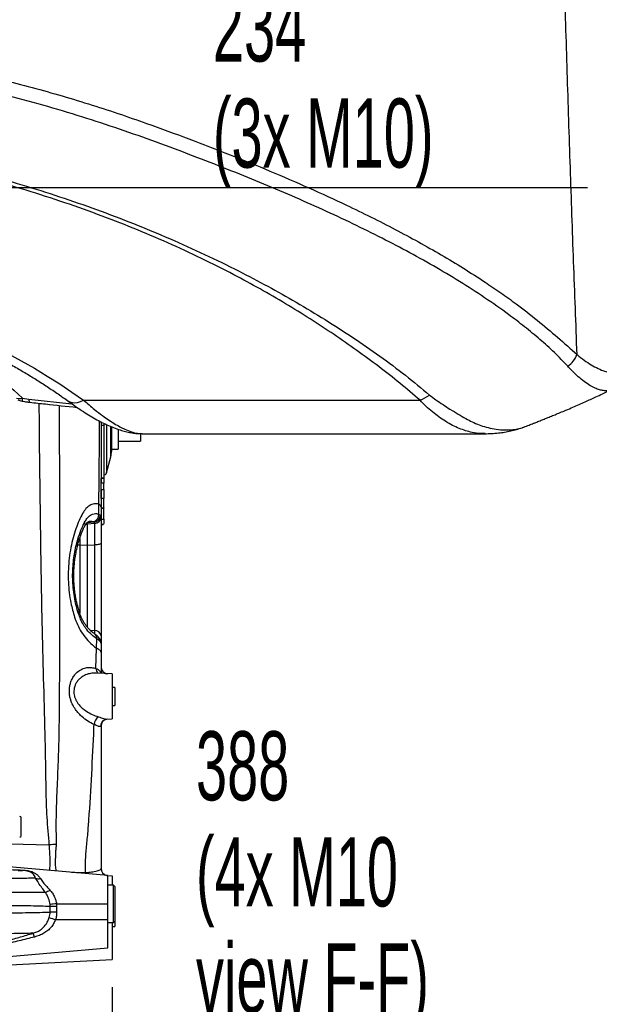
# Model space of a CAD drawing. Extents: x 0 to 8410, y 0 to 5940.
# Tile 121 of 210: x 7354 to 7773, y 2199 to 2911. Entities that reach past the tile are written whole.
import ezdxf

# ---------------------------------------------------------------- set-up
doc = ezdxf.new("R2010")
doc.units = 0
doc.header["$LTSCALE"] = 10
doc.layers.get('0').update_dxf_attribs({"linetype": 'CONTINUOUS'})
doc.styles.add('SLDTEXTSTYLE0', font='TXT', dxfattribs={"width": 0.605})
doc.dimstyles.new('SLDDIMSTYLE1', dxfattribs={"dimtxt": 50, "dimasz": 50, "dimexe": 0, "dimexo": 0.0625, "dimgap": 12.5, "dimtad": 1, "dimdec": 1, "dimrnd": 1e-09, "dimzin": 12, "dimtxsty": 'SLDTEXTSTYLE0', "dimsah": 1, "dimcen": 0.09, "dimazin": 3, "dimtfac": 1, "dimtofl": 0, "dimtmove": 0, "dimatfit": 3, "dimtolj": 1, "dimtzin": 12})

# ---------------------------------------------------------------- blocks, each defined once
blk = doc.blocks.new('_D_6')
at = {"color": 7, "linetype": 'CONTINUOUS'}
for p, q in [((6267.77, 2658.22), (6267.77, 1577.39)), ((7797.78, 2658.22), (7797.78, 1577.39)), ((6267.77, 1592.39), (7797.78, 1592.39))]:
    blk.add_line(p, q, dxfattribs=at)
for points in [[(6267.77, 1592.39), (6317.77, 1584.89), (6317.77, 1599.89)], [(7797.78, 1592.39), (7747.78, 1599.89), (7747.78, 1584.89)]]:
    blk.add_solid(points, dxfattribs=at)
at = {"color": 7, "linetype": 'CONTINUOUS', "insert": (6956.39, 1656.84), "char_height": 50, "attachment_point": 1, "rotation": 359.99999, "style": 'SLDTEXTSTYLE0'}
blk.add_mtext('1530', dxfattribs=at)
blk = doc.blocks.new('_D_7')
at = {"color": 7, "linetype": 'CONTINUOUS'}
for p, q in [((7266.78, 4418.5), (7266.78, 2774.61)), ((7032.78, 2981.17), (7032.78, 2774.61)), ((7032.78, 2789.61), (7266.78, 2789.61)), ((7266.78, 2789.61), (7764.68, 2789.61))]:
    blk.add_line(p, q, dxfattribs=at)
for points in [[(7032.78, 2789.61), (7082.78, 2782.11), (7082.78, 2797.11)], [(7266.78, 2789.61), (7216.78, 2797.11), (7216.78, 2782.11)]]:
    blk.add_solid(points, dxfattribs=at)
at = {"color": 7, "linetype": 'CONTINUOUS', "char_height": 50, "attachment_point": 1, "style": 'SLDTEXTSTYLE0'}
for s, insert in [('234', (7493.71, 2930.8)), ('(3x M10)', (7493.71, 2854.06))]:
    blk.add_mtext(s, dxfattribs=dict(at, insert=insert))
blk = doc.blocks.new('_D_8')
at = {"color": 7, "linetype": 'CONTINUOUS'}
for p, q in [((7420.78, 2211.09), (7420.78, 2163.24)), ((7032.78, 2190.57), (7032.78, 2163.24)), ((7032.78, 2178.24), (7420.78, 2178.24)), ((7420.78, 2178.24), (7767.58, 2178.24))]:
    blk.add_line(p, q, dxfattribs=at)
for points in [[(7032.78, 2178.24), (7082.78, 2170.74), (7082.78, 2185.74)], [(7420.78, 2178.24), (7370.78, 2185.74), (7370.78, 2170.74)]]:
    blk.add_solid(points, dxfattribs=at)
at = {"color": 7, "linetype": 'CONTINUOUS', "char_height": 50, "attachment_point": 1, "style": 'SLDTEXTSTYLE0'}
for s, insert in [('388', (7481.47, 2396.17)), ('(4x M10', (7481.47, 2319.43)), ('view F-F)', (7481.47, 2242.7))]:
    blk.add_mtext(s, dxfattribs=dict(at, insert=insert))

msp = doc.modelspace()

# ---------------------------------------------------------------- linework, layer by layer
at = {"color": 8, "linetype": 'CONTINUOUS'}
for p, q in [((7355.95, 2637.12), (7360.55, 2636.46)), ((7360.55, 2636.46), (7391.65, 2633.16)), ((7400.2, 2635.66), (7643.53, 2635.66)), ((7414.78, 2617.36), (7412.78, 2617.36)), ((7416.67, 2618.02), (7416.67, 2583.09)), ((7419.77, 2594.7), (7419.77, 2616.65)), ((7412.78, 2579.49), (7414.78, 2579.49)), ((7414.78, 2575.8), (7412.78, 2575.8)), ((7412.78, 2571.07), (7414.78, 2571.07)), ((7411.16, 2553.29), (7411.24, 2560.49)), ((7414.78, 2564.72), (7412.78, 2564.72)), ((7412.78, 2557.94), (7414.78, 2557.94)), ((7411.16, 2553.29), (7412.25, 2552.54)), ((7401.92, 2546.12), (7402.78, 2546.05)), ((7407.85, 2547.38), (7402.57, 2546.94)), ((7408.21, 2546.49), (7402.78, 2546.05)), ((7408.21, 2531), (7408.21, 2546.49)), ((7412.78, 2549.56), (7414.78, 2549.56)), ((7414.3, 2545.8), (7412.78, 2545.8)), ((7397.34, 2535.71), (7397.34, 2531)), ((7397.34, 2531), (7397.34, 2481.6)), ((7397.34, 2531), (7402.78, 2530.89)), ((7402.78, 2530.89), (7408.21, 2531)), ((7408.21, 2469.18), (7408.21, 2531)), ((7404.77, 2469.42), (7408.21, 2469.18)), ((7408.21, 2466.48), (7408.21, 2469.18)), ((7409.51, 2456.22), (7409.68, 2463.1)), ((7409.13, 2441.63), (7409.51, 2456.22)), ((7346.95, 2314.65), (7375.37, 2313.91)), ((7376.01, 2269.32), (7375.91, 2270.8)), ((7376.01, 2265.28), (7376.01, 2269.32)), ((7380.69, 2269.32), (7376.01, 2269.32)), ((7380.58, 2271.35), (7380.69, 2269.32)), ((7380.58, 2271.35), (7417.78, 2271.35)), ((7380.69, 2269.32), (7380.69, 2265.28)), ((7380.69, 2265.28), (7376.01, 2265.28)), ((7379.87, 2259.85), (7417.78, 2259.85))]:
    msp.add_line(p, q, dxfattribs=at)
at = {"color": 7, "linetype": 'CONTINUOUS'}
for p, q in [((7414.78, 2619.11), (7414.78, 2617.36)), ((7414.78, 2617.36), (7414.78, 2579.49)), ((7420.28, 2616.45), (7420.28, 2598.57)), ((7425.28, 2614.52), (7425.28, 2600.35)), ((7441.28, 2611.45), (7441.28, 2606.74)), ((7442.62, 2611.49), (7690.59, 2611.49)), ((7690.59, 2611.59), (7690.46, 2611.59)), ((7425.28, 2606.11), (7441.28, 2606.11)), ((7441.28, 2606.74), (7441.28, 2606.11)), ((7416.67, 2583.09), (7419.77, 2594.7)), ((7420.28, 2600.35), (7425.28, 2600.35)), ((7414.78, 2579.49), (7414.78, 2579.19)), ((7414.78, 2579.19), (7412.78, 2579.19)), ((7412.78, 2575.8), (7412.78, 2579.19)), ((7412.78, 2571.07), (7412.78, 2575.8)), ((7414.78, 2579.19), (7414.78, 2575.8)), ((7414.78, 2571.07), (7414.78, 2575.8)), ((7412.78, 2564.72), (7412.78, 2571.07)), ((7412.78, 2570.89), (7412.78, 2558.34)), ((7414.78, 2571.07), (7414.78, 2564.72)), ((7412.78, 2558.34), (7412.78, 2551.25)), ((7414.78, 2557.94), (7414.78, 2564.72)), ((7414.78, 2557.94), (7414.78, 2557.67)), ((7412.78, 2557.67), (7414.78, 2557.67)), ((7412.78, 2551.25), (7412.78, 2551.09)), ((7412.78, 2550.95), (7412.78, 2532.11)), ((7414.78, 2549.56), (7414.78, 2557.67)), ((7400.92, 2544.46), (7401, 2544.62)), ((7402.78, 2546.05), (7402.78, 2530.89)), ((7414.78, 2549.56), (7414.78, 2546.76)), ((7402.78, 2530.89), (7402.78, 2471.62)), ((7412.78, 2532.11), (7412.78, 2465.32)), ((7412.78, 2465.32), (7412.78, 2459.94)), ((7412.78, 2459.94), (7412.78, 2453.26)), ((7412.78, 2453.26), (7412.78, 2438.03)), ((7420.78, 2437.61), (7409.14, 2438.22)), ((7420.78, 2437.61), (7420.78, 2421.35)), ((7422.78, 2427.85), (7420.78, 2427.85)), ((7422.78, 2427.85), (7422.78, 2421.35)), ((7420.78, 2421.35), (7420.78, 2405.09)), ((7422.78, 2421.35), (7422.78, 2414.85)), ((7420.78, 2414.85), (7422.78, 2414.85)), ((7416.96, 2404.89), (7420.78, 2405.09)), ((7354.95, 2320.6), (7354.95, 2333.5)), ((7417.78, 2291.79), (7343.52, 2298.29)), ((7352.93, 2295.45), (7355.97, 2295.37)), ((7417.78, 2271.35), (7417.78, 2291.79)), ((7417.78, 2291.77), (7420.78, 2291.61)), ((7420.78, 2291.61), (7420.78, 2284.85)), ((7421.78, 2284.85), (7417.78, 2284.85)), ((7422.78, 2283.85), (7421.78, 2284.85)), ((7421.78, 2257.85), (7421.78, 2284.85)), ((7422.78, 2283.85), (7422.78, 2258.85)), ((7417.78, 2259.85), (7417.78, 2271.35)), ((7417.78, 2239.42), (7417.78, 2259.85)), ((7421.78, 2257.85), (7422.78, 2258.85)), ((7422.78, 2258.85), (7422.78, 2254.85)), ((7417.78, 2257.85), (7421.78, 2257.85)), ((7420.78, 2257.85), (7420.78, 2231.09)), ((7420.78, 2254.85), (7422.78, 2254.85)), ((7312.41, 2230.2), (7417.78, 2239.42)), ((7325.22, 2226.08), (7420.78, 2231.09))]:
    msp.add_line(p, q, dxfattribs=at)
at = {"color": 8, "linetype": 'CONTINUOUS', "flags": 128}
for points in [[(7258.96, 2700.31), (7261.71, 2699.08), (7270.95, 2694.76), (7279.96, 2690.27), (7288.74, 2685.62), (7297.27, 2680.8), (7305.56, 2675.84), (7313.59, 2670.72), (7321.35, 2665.45), (7328.84, 2660.05), (7336.05, 2654.51), (7342.98, 2648.83), (7349.61, 2643.04), (7355.95, 2637.12)], [(7345.3, 2669.47), (7355.08, 2664.22), (7364.62, 2658.81), (7373.91, 2653.24), (7382.94, 2647.53), (7391.71, 2641.66), (7400.2, 2635.66)], [(7361.36, 2634.21), (7361.19, 2634.28), (7360.93, 2634.68), (7360.71, 2635.41), (7360.55, 2636.46)], [(7388.45, 2635.45), (7388.56, 2635.37), (7390.11, 2634.53), (7391.87, 2634.04), (7393.8, 2633.91), (7395.86, 2634.14), (7398.01, 2634.73), (7400.2, 2635.66)], [(7395.98, 2531.07), (7396.43, 2531.04), (7397.34, 2531)], [(7412.78, 2532.11), (7412.69, 2531.91), (7412.44, 2531.71), (7412.02, 2531.52), (7411.46, 2531.36), (7410.78, 2531.22), (7409.99, 2531.11), (7409.12, 2531.04), (7408.21, 2531)], [(7397.26, 2481.91), (7397.26, 2481.78), (7397.04, 2481.45), (7396.53, 2481.04)], [(7412.78, 2453.26), (7412.72, 2453.66), (7412.57, 2454.05), (7412.3, 2454.44), (7411.94, 2454.82), (7411.47, 2455.19), (7410.91, 2455.55), (7410.26, 2455.89), (7409.51, 2456.22)]]:
    msp.add_lwpolyline(points, dxfattribs=at)
at = {"color": 8, "linetype": 'CONTINUOUS'}
for centre, radius, start, end in [((7737.97, 2677.12), 20.93, 306.54672, 336.41044), ((7353.74, 2647.83), 10.94, 259.13266, 281.62914), ((7367.78, 2634.58), 12.1, 167.88697, 177.85937), ((7629.42, 2669.63), 36.79, 292.56532, 304.8503), ((7409.98, 2557.96), 2.82, 7.71843, 63.43374), ((7405.86, 2552.91), 5.31, 283.4905, 4.07834), ((7407, 2552.57), 5.25, 279.32955, 359.74903), ((7407.99, 2551.41), 4.79, 272.7054, 358.02911), ((7408, 2551.27), 4.78, 272.54822, 357.88337), ((7398.08, 2545.87), 3.18, 336.96657, 28.36387), ((7408.38, 2464.75), 4.43, 7.33928, 92.14549), ((7406.36, 2463.68), 3.37, 350.06562, 53.41614), ((7407.75, 2461.6), 4.15, 358.28517, 43.37111), ((7413.27, 2441.49), 4.15, 178.0899, 233.9741), ((7417.75, 2442.66), 4.97, 180.09753, 255.93501), ((7414.79, 2400.71), 7.05, 123.28284, 176.5093), ((7387.69, 2191.27), 123.26, 93.43782, 95.7388), ((7356.11, 2295.87), 0.525, 195.40757, 254.49454), ((7367.71, 2294.97), 5.51, 246.01611, 282.64289), ((7405.03, 2295.13), 3.66, 198.55559, 212.19871), ((7370.81, 2288.17), 8.49, 280.3111, 305.81812), ((7417.44, 1940.05), 333.35, 96.34863, 97.15715), ((7416.33, 2379.26), 124.85, 250.83139, 253.01881), ((7351.1, 2243.42), 14.1, 15.89397, 27.79994)]:
    msp.add_arc(centre, radius, start, end, dxfattribs=at)
at = {"color": 7, "linetype": 'CONTINUOUS'}
for centre, radius, start, end in [((7358.38, 2649.79), 15, 247.02003, 259.66919), ((7405.28, 2598.57), 15, 345.06858, 360), ((7414.74, 2583.6), 2, 270, 345.06858), ((7412.01, 2550.15), 4.92, 278.95232, 297.7726), ((7417.78, 2442.78), 5, 180, 267), ((7417.78, 2399.93), 5, 93, 180), ((7353.95, 2333.5), 1, 0, 90), ((7353.95, 2320.6), 1, 270, 360), ((7417.78, 2296.78), 5, 180, 258.68878)]:
    msp.add_arc(centre, radius, start, end, dxfattribs=at)
at = {"color": 8, "linetype": 'CONTINUOUS'}
for points, knots in [([(7757.14, 2668.74), (7756.72, 2679.91), (7755.86, 2702.26), (7754.62, 2736.01), (7753.42, 2769.94), (7752.25, 2804.14), (7751.12, 2838.6), (7750.02, 2873.26), (7748.97, 2907.98), (7748.11, 2937.52), (7747.42, 2961.85), (7746.9, 2980.98), (7746.39, 3000.09), (7745.9, 3019.17), (7745.42, 3038.21), (7744.96, 3057.2), (7744.51, 3076.14), (7743.97, 3099.72), (7743.37, 3127.86), (7742.94, 3149.5), (7742.73, 3160.31)], [0, 0, 0, 0, 0.068473, 0.137054, 0.205635, 0.274423, 0.344046, 0.413746, 0.483681, 0.553693, 0.592383, 0.631108, 0.669834, 0.708624, 0.747414, 0.78627, 0.825126, 0.864018, 0.932009, 1, 1, 1, 1]), ([(7032.76, 2905.07), (7041.12, 2905.03), (7057.83, 2904.95), (7082.86, 2904.2), (7107.62, 2903.02), (7132.06, 2901.4), (7156.18, 2899.35), (7179.89, 2896.89), (7203.16, 2894.04), (7225.99, 2890.82), (7246.67, 2887.52), (7265.23, 2884.25), (7281.94, 2881.08), (7298.73, 2877.64), (7317.53, 2873.5), (7338.05, 2868.62), (7360.21, 2862.89), (7382.09, 2856.77), (7403.66, 2850.25), (7424.93, 2843.34), (7449.24, 2834.89), (7476.43, 2824.9), (7506.17, 2813.43), (7535.11, 2801.63), (7563.19, 2789.49), (7587.46, 2778.33), (7608.15, 2768.27), (7625.51, 2759.41), (7642.46, 2750.31), (7658.98, 2740.93), (7675.05, 2731.25), (7689.34, 2722.08), (7701.95, 2713.48), (7714.64, 2704.35), (7728.41, 2693.62), (7743.12, 2681.26), (7752.47, 2672.92), (7757.14, 2668.74)], [0, 0, 0, 0, 0.0287375, 0.0574826, 0.0862207, 0.1141489, 0.1420837, 0.170012, 0.1968946, 0.223783, 0.2506656, 0.2705024, 0.2903392, 0.3109453, 0.3315515, 0.3592075, 0.3868696, 0.4145258, 0.4422388, 0.4699579, 0.4976716, 0.538895, 0.5801184, 0.6209846, 0.6619852, 0.7029855, 0.7304752, 0.7579694, 0.7854588, 0.8131128, 0.8407718, 0.8684252, 0.8892473, 0.9100693, 0.9400415, 0.9700227, 1, 1, 1, 1]), ([(7750.43, 2660.31), (7747.24, 2663.63), (7740.87, 2670.28), (7730.32, 2679.78), (7719.24, 2688.94), (7705.94, 2699.05), (7690.35, 2710.01), (7672.19, 2721.72), (7653.31, 2732.97), (7633.78, 2743.81), (7613.44, 2754.39), (7592.31, 2764.75), (7570.41, 2774.92), (7547.94, 2784.83), (7524.95, 2794.5), (7500.9, 2804.17), (7475.8, 2813.92), (7449.63, 2823.68), (7422.91, 2833.06), (7395.47, 2841.99), (7367.28, 2850.32), (7338.35, 2858.03), (7308.95, 2865.05), (7279.34, 2871.32), (7249.57, 2876.83), (7219.68, 2881.61), (7189.5, 2885.68), (7158.83, 2889.07), (7127.7, 2891.75), (7096.14, 2893.68), (7064.48, 2894.89), (7043.34, 2895.01), (7032.78, 2895.08)], [0, 0, 0, 0, 0.0225, 0.04502, 0.067551, 0.090067, 0.122656, 0.155271, 0.187899, 0.220522, 0.253116, 0.286555, 0.320016, 0.353487, 0.38695, 0.42039, 0.456221, 0.492073, 0.527919, 0.563744, 0.600323, 0.63693, 0.673537, 0.710116, 0.745877, 0.781666, 0.817455, 0.853216, 0.889898, 0.926609, 0.96332, 1, 1, 1, 1]), ([(7032.78, 2837.67), (7041.71, 2837.6), (7059.57, 2837.46), (7086.34, 2836.52), (7113.05, 2835.03), (7139.63, 2832.94), (7166.38, 2830.21), (7193.24, 2826.82), (7220.2, 2822.76), (7246.89, 2818.08), (7273.26, 2812.79), (7300.22, 2806.69), (7327.7, 2799.69), (7355.6, 2791.74), (7382.93, 2783.1), (7409.88, 2773.71), (7436.42, 2763.6), (7462.5, 2752.77), (7487.85, 2741.35), (7511.5, 2729.8), (7533.52, 2718.22), (7554.36, 2706.48), (7574.91, 2694.11), (7595.15, 2681.13), (7614.56, 2667.7), (7633.15, 2653.86), (7644.68, 2644.25), (7650.44, 2639.44)], [0, 0, 0, 0, 0.0368076, 0.0736531, 0.1105087, 0.1473493, 0.1841528, 0.2222976, 0.2604845, 0.2986859, 0.3368738, 0.3750195, 0.4174025, 0.4598223, 0.5022438, 0.5446292, 0.5881681, 0.6317414, 0.6753156, 0.7188556, 0.7574774, 0.7960993, 0.8368594, 0.8776654, 0.9184751, 0.9592587, 1, 1, 1, 1]), ([(7643.53, 2635.66), (7638.73, 2639.79), (7629.13, 2648.06), (7613.77, 2660.06), (7597.84, 2671.77), (7581.3, 2683.29), (7564.16, 2694.59), (7546.33, 2705.6), (7527.92, 2716.28), (7507.69, 2727.26), (7485.49, 2738.45), (7461.2, 2749.7), (7436.15, 2760.35), (7410.14, 2770.44), (7383.17, 2779.94), (7355.28, 2788.82), (7326.79, 2796.98), (7299.25, 2804), (7272.79, 2810.01), (7247.53, 2815.11), (7221.95, 2819.66), (7196.13, 2823.63), (7169.77, 2827.06), (7142.89, 2829.9), (7115.51, 2832.14), (7087.99, 2833.73), (7060.41, 2834.74), (7041.99, 2834.89), (7032.79, 2834.97)], [0, 0, 0, 0, 0.034777, 0.069574, 0.104379, 0.139168, 0.174506, 0.209863, 0.245218, 0.280555, 0.322931, 0.365343, 0.407753, 0.450126, 0.493736, 0.537387, 0.581037, 0.624648, 0.66148, 0.69835, 0.735232, 0.772102, 0.808933, 0.847116, 0.885341, 0.923582, 0.961812, 1, 1, 1, 1]), ([(7757.14, 2668.74), (7758.86, 2667.37), (7762.3, 2664.62), (7767.38, 2661.26), (7772.33, 2658.53), (7776.61, 2656.76), (7780.19, 2655.74), (7783.16, 2655.3), (7785.93, 2655.32), (7788.44, 2655.85), (7790.68, 2656.9), (7792.64, 2658.49), (7794.3, 2660.67), (7795.6, 2663.36), (7796.56, 2666.47), (7797.21, 2669.92), (7797.64, 2673.82), (7797.73, 2676.75), (7797.78, 2678.22)], [0, 0, 0, 0, 0.078532, 0.157538, 0.238232, 0.3196, 0.376948, 0.434292, 0.492286, 0.550992, 0.608367, 0.666172, 0.725426, 0.785218, 0.838276, 0.891974, 0.945671, 1, 1, 1, 1]), ([(7782, 2643.53), (7781.57, 2643.3), (7780.42, 2642.71), (7778.25, 2642.46), (7775.52, 2642.64), (7772.53, 2643.43), (7769.15, 2644.85), (7765.37, 2647), (7761.21, 2649.96), (7756.89, 2653.62), (7753.25, 2657.19), (7751.11, 2659.55), (7750.43, 2660.31)], [0, 0, 0, 0, 0.058761, 0.157167, 0.256284, 0.357488, 0.459342, 0.578071, 0.697665, 0.819827, 0.942823, 1, 1, 1, 1]), ([(7650.44, 2639.44), (7651.98, 2638.27), (7655.2, 2635.83), (7660.24, 2632.51), (7665.54, 2629.01), (7671.11, 2625.62), (7676.41, 2622.55), (7681.45, 2619.96), (7686.21, 2617.75), (7691.64, 2616.13), (7697.29, 2614.83), (7703.29, 2614.16), (7709.14, 2614.22), (7714.17, 2614.94), (7717.18, 2615.61), (7718.49, 2616.25), (7718.5, 2616.26)], [0, 0, 0, 0, 0.061222, 0.128221, 0.195364, 0.276892, 0.358667, 0.425994, 0.501176, 0.576614, 0.660047, 0.75233, 0.845043, 0.921615, 0.999194, 1, 1, 1, 1]), ([(7375.37, 2313.91), (7374.79, 2320.59), (7373.62, 2333.95), (7373.04, 2354.08), (7372.78, 2374.2), (7371.89, 2414.46), (7370.12, 2472.66), (7369.01, 2548.82), (7368.31, 2601.7), (7368.13, 2629.92), (7368.11, 2633.48)], [0, 0, 0, 0, 0.062896, 0.125833, 0.18882, 0.251782, 0.503722, 0.73517, 0.966619, 1, 1, 1, 1]), ([(7382.55, 2631.93), (7382.55, 2628.5), (7382.59, 2600.47), (7382.78, 2547.92), (7382.85, 2485.46), (7382.64, 2434.26), (7382.5, 2400.93), (7381.76, 2374.28), (7380.83, 2354.31), (7380.06, 2334.32), (7380.22, 2320.98), (7380.3, 2314.3)], [0, 0, 0, 0, 0.032299, 0.264019, 0.495737, 0.621778, 0.747818, 0.81087, 0.873944, 0.936989, 1, 1, 1, 1]), ([(7400.2, 2635.66), (7402.86, 2633.39), (7407.54, 2629.4), (7413.49, 2624.83), (7418.23, 2621.48), (7422.38, 2618.79), (7426.33, 2616.52), (7430.49, 2614.45), (7434.78, 2612.77), (7438.99, 2611.66), (7441.47, 2611.59), (7442.62, 2611.55)], [0, 0, 0, 0, 0.1601527, 0.2819473, 0.3771682, 0.4702169, 0.5635585, 0.6547196, 0.7748921, 0.8958185, 1, 1, 1, 1]), ([(7690.46, 2611.59), (7689.41, 2611.58), (7686.35, 2611.54), (7681.67, 2612.26), (7676.53, 2613.55), (7671.77, 2615.24), (7666.92, 2617.51), (7662.06, 2620.3), (7657.19, 2623.59), (7652.56, 2627.21), (7647.88, 2631.14), (7644.97, 2634.16), (7643.53, 2635.66)], [0, 0, 0, 0, 0.06599, 0.192758, 0.292874, 0.392638, 0.492701, 0.604114, 0.705096, 0.803924, 0.903047, 1, 1, 1, 1]), ([(7411.24, 2560.49), (7411.43, 2579.45), (7411.64, 2599.48), (7411.75, 2619.52), (7411.76, 2620.59)], [0, 0, 0, 0, 0.94669, 1, 1, 1, 1]), ([(7411.24, 2560.49), (7410.5, 2560.65), (7409.01, 2560.99), (7406.56, 2560.63), (7403.91, 2559.3), (7401.16, 2556.72), (7399.59, 2554), (7398.81, 2552.65)], [0, 0, 0, 0, 0.164525, 0.331657, 0.551138, 0.777435, 1, 1, 1, 1]), ([(7398.81, 2552.65), (7397.97, 2550.89), (7396.27, 2547.35), (7394.04, 2541.22), (7392.1, 2534.54), (7390.56, 2527.28), (7389.5, 2519.56), (7388.99, 2511.76), (7389.09, 2504.02), (7389.71, 2496.49), (7390.79, 2489.73), (7392.12, 2483.82), (7393.13, 2480.45), (7393.64, 2478.77)], [0, 0, 0, 0, 0.099711, 0.199695, 0.299353, 0.39957, 0.500144, 0.600281, 0.69067, 0.781397, 0.87178, 0.935888, 1, 1, 1, 1]), ([(7400.87, 2547.38), (7401.43, 2548.33), (7402.55, 2550.28), (7404.52, 2552.21), (7406.63, 2553.42), (7408.85, 2553.87), (7410.38, 2553.49), (7411.16, 2553.29)], [0, 0, 0, 0, 0.195689, 0.397177, 0.592747, 0.793125, 1, 1, 1, 1]), ([(7412.25, 2552.54), (7412.35, 2552.42), (7412.56, 2552.17), (7412.74, 2551.74), (7412.76, 2551.41), (7412.78, 2551.25)], [0, 0, 0, 0, 0.309785, 0.653385, 1, 1, 1, 1]), ([(7396.53, 2481.04), (7395.92, 2483.09), (7394.7, 2487.18), (7393.43, 2493.56), (7392.58, 2499.98), (7392.22, 2506.36), (7392.27, 2512.61), (7392.71, 2518.69), (7393.51, 2524.5), (7394.62, 2530.01), (7396.17, 2535.83), (7398.22, 2541.81), (7399.99, 2545.52), (7400.87, 2547.38)], [0, 0, 0, 0, 0.0862, 0.172684, 0.258854, 0.34357, 0.428579, 0.513327, 0.597532, 0.681978, 0.766226, 0.883098, 1, 1, 1, 1]), ([(7405.03, 2548.06), (7405.03, 2548.06), (7404.95, 2548.06), (7404.7, 2548.07), (7404.43, 2548.03), (7404.24, 2548.01)], [0, 0, 0, 0, 0.000034, 0.298428, 1, 1, 1, 1]), ([(7405.07, 2548.06), (7405.07, 2548.06), (7405.06, 2548.06), (7405.04, 2548.06), (7405.03, 2548.06), (7405.03, 2548.06)], [0, 0, 0, 0, 0.001032, 0.998968, 1, 1, 1, 1]), ([(7405.1, 2548.06), (7405.1, 2548.06), (7405.09, 2548.06), (7405.08, 2548.06), (7405.07, 2548.06), (7405.07, 2548.06)], [0, 0, 0, 0, 0.001181, 0.999048, 1, 1, 1, 1]), ([(7407.1, 2547.74), (7406.46, 2547.9), (7405.83, 2548.06), (7405.1, 2548.06), (7405.1, 2548.06)], [0, 0, 0, 0, 0.999986, 1, 1, 1, 1]), ([(7407.85, 2547.38), (7407.85, 2547.38), (7407.85, 2547.38), (7407.48, 2547.56), (7407.1, 2547.74)], [0, 0, 0, 0, 0.000025, 1, 1, 1, 1]), ([(7408.21, 2546.63), (7408.21, 2546.73), (7408.19, 2546.93), (7408.04, 2547.14), (7407.96, 2547.38), (7407.85, 2547.38), (7407.85, 2547.38)], [0, 0, 0, 0, 0.344406, 0.687339, 0.999972, 1, 1, 1, 1]), ([(7408.21, 2546.49), (7408.21, 2546.49), (7408.21, 2546.49), (7408.21, 2546.56), (7408.21, 2546.63)], [0, 0, 0, 0, 0.000128, 1, 1, 1, 1]), ([(7409.68, 2463.1), (7408.45, 2463.98), (7405.96, 2465.77), (7402.73, 2469.29), (7400.04, 2473.15), (7398, 2476.95), (7396.99, 2479.75), (7396.53, 2481.04)], [0, 0, 0, 0, 0.2355104, 0.4775959, 0.6574507, 0.8419588, 1, 1, 1, 1]), ([(7393.64, 2478.77), (7394.3, 2476.91), (7395.66, 2473.14), (7398.6, 2467.8), (7402.24, 2462.81), (7406.02, 2458.91), (7408.52, 2456.98), (7409.51, 2456.22)], [0, 0, 0, 0, 0.187182, 0.38053, 0.609257, 0.844582, 1, 1, 1, 1]), ([(7411.9, 2461.47), (7411.61, 2461.73), (7411.03, 2462.26), (7410.13, 2462.82), (7409.68, 2463.1)], [0, 0, 0, 0, 0.493978, 1, 1, 1, 1]), ([(7412.78, 2459.94), (7412.76, 2460.09), (7412.72, 2460.39), (7412.43, 2460.91), (7412.08, 2461.28), (7411.9, 2461.47)], [0, 0, 0, 0, 0.324834, 0.659962, 1, 1, 1, 1]), ([(7407.76, 2401.13), (7407.37, 2401.3), (7405.49, 2402.14), (7402.15, 2404.05), (7398.39, 2407.06), (7395.39, 2410.3), (7393.39, 2413.15), (7391.95, 2415.87), (7390.98, 2418.3), (7390.28, 2420.86), (7389.86, 2423.64), (7389.83, 2426.54), (7390.22, 2429.44), (7390.98, 2432.08), (7392.12, 2434.63), (7393.67, 2436.96), (7395.95, 2439.36), (7398.93, 2441.29), (7402.42, 2442.32), (7405.84, 2442.45), (7408.03, 2441.9), (7409.13, 2441.63)], [0, 0, 0, 0, 0.021101, 0.104134, 0.187058, 0.243118, 0.299089, 0.334375, 0.369635, 0.404881, 0.440107, 0.481051, 0.522015, 0.562243, 0.60251, 0.652923, 0.703394, 0.782945, 0.862619, 0.931302, 1, 1, 1, 1]), ([(7409.13, 2438.2), (7408.13, 2438.22), (7405.89, 2438.25), (7402.48, 2437.44), (7399.46, 2435.97), (7397.11, 2434.09), (7395.54, 2432.29), (7394.34, 2430.3), (7393.6, 2428.39), (7393.19, 2426.46), (7393.1, 2424.89), (7393.19, 2423.24), (7393.5, 2421.52), (7394.19, 2419.53), (7395.15, 2417.64), (7396.58, 2415.55), (7398.58, 2413.37), (7401.58, 2410.92), (7405.34, 2408.7), (7408.66, 2407.31), (7410.54, 2406.72), (7410.92, 2406.6)], [0, 0, 0, 0, 0.0702766, 0.1576486, 0.247678, 0.3015527, 0.3566908, 0.3978344, 0.4402023, 0.4719255, 0.5046282, 0.5223452, 0.5570158, 0.5930318, 0.6291584, 0.6661487, 0.7261511, 0.7877768, 0.8807314, 0.9757592, 1, 1, 1, 1]), ([(7409.13, 2441.63), (7409.72, 2441.41), (7410.73, 2441.05), (7411.73, 2440.03), (7412.28, 2439.07), (7412.43, 2438.3), (7412.49, 2438.05)], [0, 0, 0, 0, 0.356616, 0.608378, 0.869638, 1, 1, 1, 1]), ([(7410.92, 2406.6), (7411.6, 2406.39), (7412.96, 2405.97), (7414.55, 2405.44), (7415.77, 2405.07), (7416.46, 2404.93), (7416.85, 2404.87), (7416.94, 2404.9), (7416.96, 2404.91)], [0, 0, 0, 0, 0.246986, 0.499795, 0.686713, 0.878373, 0.967294, 1, 1, 1, 1]), ([(7401.55, 2293.96), (7401.55, 2294.12), (7401.45, 2295.98), (7401.41, 2299.94), (7401.72, 2305.75), (7402.24, 2311.47), (7402.74, 2316.83), (7403.26, 2322.3), (7404.43, 2337.09), (7405.88, 2361.02), (7407.11, 2385.46), (7407.66, 2398.82), (7407.76, 2401.13)], [0, 0, 0, 0, 0.006037, 0.071565, 0.13713, 0.186113, 0.23527, 0.284636, 0.333904, 0.635283, 0.936669, 1, 1, 1, 1]), ([(7412.78, 2400.54), (7412.76, 2400.3), (7412.72, 2399.81), (7412.37, 2399.5), (7411.79, 2399.48), (7411.16, 2399.65), (7410.36, 2399.96), (7409.36, 2400.4), (7408.29, 2400.89), (7407.76, 2401.13)], [0, 0, 0, 0, 0.162047, 0.329493, 0.467806, 0.610431, 0.667358, 0.831157, 1, 1, 1, 1]), ([(7375.32, 2295.5), (7375.38, 2295.67), (7375.56, 2296.08), (7375.84, 2297.42), (7375.95, 2299.39), (7375.97, 2301.89), (7376.15, 2304.78), (7375.59, 2308), (7375.67, 2311.09), (7375.45, 2313.1), (7375.37, 2313.91)], [0, 0, 0, 0, 0.084943, 0.220028, 0.35911, 0.494919, 0.634575, 0.769084, 0.907328, 1, 1, 1, 1]), ([(7380.3, 2314.3), (7380.26, 2313.3), (7380.15, 2311.1), (7379.72, 2307.87), (7379.76, 2304.58), (7379.65, 2301.61), (7379.6, 2299), (7379.85, 2297.23), (7380.03, 2295.57), (7380.03, 2295.57), (7380.03, 2295.57)], [0, 0, 0, 0, 0.122873, 0.270684, 0.418522, 0.5725, 0.726404, 0.863224, 0.999998, 1, 1, 1, 1]), ([(7343.52, 2296.17), (7345.95, 2296.08), (7349.99, 2295.94), (7354.01, 2295.79), (7355.6, 2295.73)], [0, 0, 0, 0, 0.604402, 1, 1, 1, 1]), ([(7355.6, 2295.73), (7356.57, 2295.68), (7358.48, 2295.57), (7361.42, 2295.03), (7363.88, 2294.14), (7365.92, 2292.9), (7367.59, 2291.43), (7368.47, 2290.21), (7368.92, 2289.6)], [0, 0, 0, 0, 0.1607897, 0.3198195, 0.5010939, 0.6670878, 0.8333717, 1, 1, 1, 1]), ([(7365.47, 2289.94), (7365.2, 2290.49), (7364.68, 2291.57), (7363.62, 2292.88), (7362.52, 2293.79), (7361.37, 2294.4), (7360.32, 2294.8), (7359.21, 2295.06), (7357.72, 2295.29), (7356.73, 2295.33), (7355.97, 2295.37)], [0, 0, 0, 0, 0.1837531, 0.3572651, 0.5341411, 0.619253, 0.7070252, 0.8017358, 0.8491253, 1, 1, 1, 1]), ([(7380.03, 2295.57), (7380.03, 2295.57), (7380.03, 2295.43), (7380.07, 2295.26), (7380.12, 2295.13), (7380.13, 2295.08)], [0, 0, 0, 0, 0.000043, 0.610252, 1, 1, 1, 1]), ([(7401.55, 2293.96), (7402.36, 2294), (7404.01, 2294.09), (7406.07, 2294.35), (7408.14, 2294.72), (7410.05, 2295.18), (7411.58, 2295.7), (7412.58, 2296.24), (7412.71, 2296.6), (7412.78, 2296.78)], [0, 0, 0, 0, 0.109115, 0.224242, 0.342, 0.506809, 0.675178, 0.83584, 1, 1, 1, 1]), ([(7365.47, 2289.94), (7364.11, 2289.88), (7361.39, 2289.76), (7356.75, 2289.65), (7351.67, 2289.6), (7346.28, 2289.61), (7342.4, 2289.67), (7340.51, 2289.71)], [0, 0, 0, 0, 0.200404, 0.40136, 0.604001, 0.807203, 1, 1, 1, 1]), ([(7372.33, 2279.82), (7371.55, 2280.83), (7369.83, 2283.06), (7367.43, 2286.53), (7366.13, 2288.79), (7365.47, 2289.94)], [0, 0, 0, 0, 0.287754, 0.638499, 1, 1, 1, 1]), ([(7368.92, 2289.6), (7369.56, 2288.67), (7370.87, 2286.79), (7373.26, 2283.94), (7375, 2282.11), (7375.78, 2281.29)], [0, 0, 0, 0, 0.347787, 0.7082842, 1, 1, 1, 1]), ([(7391.41, 2294.1), (7392.97, 2294.09), (7396.29, 2294.07), (7399.73, 2294), (7401.55, 2293.96)], [0, 0, 0, 0, 0.467871, 1, 1, 1, 1]), ([(7375.78, 2281.29), (7376.44, 2280.53), (7377.78, 2279), (7379.16, 2276.45), (7380.12, 2273.87), (7380.43, 2272.2), (7380.58, 2271.35)], [0, 0, 0, 0, 0.2719971, 0.5527534, 0.773485, 1, 1, 1, 1]), ([(7330.32, 2279.64), (7332.57, 2279.63), (7337.08, 2279.61), (7344.15, 2279.6), (7351.52, 2279.62), (7359.01, 2279.66), (7366.02, 2279.73), (7370.23, 2279.79), (7372.33, 2279.82)], [0, 0, 0, 0, 0.137187, 0.274591, 0.454964, 0.635337, 0.817668, 1, 1, 1, 1]), ([(7375.91, 2270.8), (7375.63, 2272.3), (7375.18, 2274.68), (7373.85, 2277.68), (7372.84, 2279.1), (7372.33, 2279.82)], [0, 0, 0, 0, 0.457885, 0.725081, 1, 1, 1, 1]), ([(7376.01, 2269.32), (7373.8, 2269.4), (7369.39, 2269.56), (7362.11, 2269.73), (7354.33, 2269.84), (7344.72, 2269.89), (7337.24, 2269.84), (7332.78, 2269.8)], [0, 0, 0, 0, 0.181104, 0.362603, 0.545313, 0.728432, 1, 1, 1, 1]), ([(7332.78, 2264.4), (7335.99, 2264.46), (7342.51, 2264.6), (7351.67, 2264.78), (7360.4, 2264.96), (7368.59, 2265.13), (7373.53, 2265.23), (7376.01, 2265.28)], [0, 0, 0, 0, 0.194348, 0.394414, 0.595011, 0.797231, 1, 1, 1, 1]), ([(7363.57, 2249.99), (7364.49, 2250.28), (7366.36, 2250.87), (7368.88, 2252.31), (7371.09, 2254.14), (7372.88, 2256.28), (7374.34, 2258.7), (7375, 2260.45), (7375.34, 2261.33)], [0, 0, 0, 0, 0.168902, 0.343978, 0.505911, 0.672952, 0.834182, 1, 1, 1, 1]), ([(7379.87, 2259.85), (7379.45, 2258.89), (7378.59, 2256.93), (7376.68, 2254.28), (7374.33, 2251.91), (7371.49, 2249.9), (7368.24, 2248.29), (7365.86, 2247.62), (7364.66, 2247.28)], [0, 0, 0, 0, 0.152108, 0.309451, 0.472751, 0.640838, 0.818144, 1, 1, 1, 1]), ([(7375.34, 2261.33), (7375.53, 2261.97), (7375.91, 2263.25), (7375.97, 2264.6), (7376.01, 2265.28)], [0, 0, 0, 0, 0.493069, 1, 1, 1, 1]), ([(7380.69, 2265.28), (7380.66, 2264.37), (7380.59, 2262.53), (7380.11, 2260.75), (7379.87, 2259.85)], [0, 0, 0, 0, 0.49431, 1, 1, 1, 1]), ([(7312.58, 2234.16), (7314.28, 2234.75), (7317.7, 2235.94), (7323.06, 2237.69), (7329.47, 2239.73), (7336.96, 2242.05), (7345.65, 2244.68), (7354.52, 2247.33), (7360.55, 2249.1), (7363.57, 2249.99)], [0, 0, 0, 0, 0.107458, 0.21517, 0.322845, 0.488332, 0.653853, 0.826832, 1, 1, 1, 1]), ([(7364.66, 2247.28), (7360.93, 2246.36), (7353.46, 2244.52), (7342.29, 2241.67), (7333.01, 2239.23), (7325.64, 2237.23), (7319.73, 2235.57), (7315.78, 2234.38), (7313.61, 2233.73)], [0, 0, 0, 0, 0.215309, 0.430892, 0.647845, 0.756845, 0.865822, 1, 1, 1, 1]), ([(7363.57, 2249.99), (7361.4, 2249.94), (7357.05, 2249.85), (7349.91, 2249.7), (7342.3, 2249.54), (7334.05, 2249.36), (7328.09, 2249.24), (7325.01, 2249.17)], [0, 0, 0, 0, 0.195963, 0.392344, 0.59, 0.788087, 1, 1, 1, 1])]:
    msp.add_open_spline(points, degree=3, knots=knots, dxfattribs=at)
at = {"color": 7, "linetype": 'CONTINUOUS'}
for points, knots in [([(6677.11, 2635.45), (6678.42, 2636.4), (6682.23, 2639.15), (6688.73, 2643.62), (6696.69, 2648.82), (6704.89, 2653.91), (6713.31, 2658.88), (6721.96, 2663.72), (6730.82, 2668.43), (6739.89, 2673), (6749.16, 2677.44), (6758.64, 2681.74), (6768.3, 2685.9), (6778.15, 2689.9), (6788.18, 2693.76), (6798.39, 2697.46), (6808.75, 2701), (6819.28, 2704.39), (6829.95, 2707.61), (6840.77, 2710.67), (6851.72, 2713.56), (6862.8, 2716.29), (6874, 2718.84), (6885.31, 2721.21), (6896.72, 2723.41), (6908.23, 2725.44), (6919.83, 2727.28), (6931.51, 2728.95), (6943.26, 2730.43), (6955.07, 2731.73), (6966.94, 2732.85), (6978.86, 2733.78), (6990.81, 2734.52), (7002.79, 2735.08), (7014.8, 2735.46), (7026.81, 2735.64), (7038.83, 2735.64), (7050.85, 2735.45), (7062.85, 2735.08), (7074.84, 2734.52), (7086.79, 2733.77), (7098.71, 2732.84), (7110.57, 2731.72), (7122.39, 2730.42), (7134.14, 2728.93), (7145.82, 2727.27), (7157.42, 2725.42), (7168.93, 2723.4), (7180.34, 2721.19), (7191.65, 2718.82), (7202.85, 2716.26), (7213.93, 2713.54), (7224.88, 2710.65), (7235.7, 2707.59), (7246.37, 2704.36), (7256.9, 2700.97), (7267.26, 2697.43), (7277.46, 2693.72), (7287.49, 2689.87), (7297.34, 2685.86), (7307, 2681.7), (7316.47, 2677.4), (7325.75, 2672.96), (7334.81, 2668.39), (7343.67, 2663.68), (7352.31, 2658.84), (7360.72, 2653.88), (7368.91, 2648.79), (7376.86, 2643.58), (7383.35, 2639.12), (7387.15, 2636.39), (7388.44, 2635.45)], [0, 0, 0, 0, 0.007667, 0.02233, 0.036992, 0.051654, 0.066317, 0.08098, 0.095645, 0.110312, 0.124981, 0.139654, 0.154329, 0.169008, 0.18369, 0.198376, 0.213066, 0.227759, 0.242455, 0.257155, 0.271858, 0.286565, 0.301274, 0.315987, 0.330702, 0.34542, 0.36014, 0.374862, 0.389586, 0.404312, 0.419039, 0.433768, 0.448498, 0.463229, 0.47796, 0.492692, 0.507424, 0.522156, 0.536888, 0.551619, 0.56635, 0.581079, 0.595808, 0.610535, 0.62526, 0.639983, 0.654704, 0.669423, 0.68414, 0.698854, 0.713565, 0.728272, 0.742977, 0.757678, 0.772376, 0.78707, 0.80176, 0.816446, 0.831128, 0.845807, 0.860481, 0.875152, 0.889819, 0.904482, 0.919143, 0.9338, 0.948455, 0.963107, 0.977759, 0.99241, 1, 1, 1, 1]), ([(7718.5, 2616.25), (7719.79, 2616.75), (7722.16, 2617.66), (7725.3, 2618.89), (7728.25, 2620.04), (7731.09, 2621.17), (7734.35, 2622.47), (7737.68, 2623.82), (7741.25, 2625.28), (7745.04, 2626.85), (7749.3, 2628.63), (7753.91, 2630.6), (7758.52, 2632.61), (7762.83, 2634.52), (7766.89, 2636.34), (7771.11, 2638.27), (7775.94, 2640.52), (7779.69, 2642.29), (7781.82, 2643.34), (7782.04, 2643.44)], [0, 0, 0, 0, 0.059779, 0.109569, 0.145675, 0.196638, 0.241688, 0.297897, 0.352051, 0.408226, 0.475926, 0.552966, 0.626648, 0.69494, 0.757876, 0.819579, 0.896256, 0.989516, 1, 1, 1, 1]), ([(7355.69, 2635.06), (7356.78, 2634.87), (7358.67, 2634.53), (7360.56, 2634.33), (7361.36, 2634.24)], [0, 0, 0, 0, 0.5778889, 1, 1, 1, 1]), ([(7361.36, 2634.22), (7365.09, 2633.81), (7376.46, 2632.56), (7387.8, 2631.36), (7395.43, 2630.56)], [0, 0, 0, 0, 0.328324, 1, 1, 1, 1]), ([(7388.44, 2635.47), (7389.81, 2634.48), (7392.86, 2632.27), (7397.54, 2629.08), (7402.51, 2625.88), (7407.42, 2622.93), (7412.26, 2620.27), (7417.06, 2617.91), (7421.8, 2615.88), (7426.26, 2614.26), (7430.45, 2613.06), (7434.28, 2612.23), (7437.96, 2611.73), (7440.71, 2611.5), (7442.25, 2611.53), (7442.6, 2611.54)], [0, 0, 0, 0, 0.073731, 0.164658, 0.256744, 0.348227, 0.439268, 0.529873, 0.619749, 0.70843, 0.782443, 0.852662, 0.918944, 0.981728, 1, 1, 1, 1]), ([(7412.78, 2620.07), (7412.78, 2616.45), (7412.78, 2601.79), (7412.78, 2587.07), (7412.78, 2575.98)], [0, 0, 0, 0, 0.2464642, 1, 1, 1, 1]), ([(7690.46, 2611.5), (7691.99, 2611.51), (7695.3, 2611.54), (7700, 2611.94), (7704.68, 2612.56), (7709.05, 2613.39), (7713.26, 2614.5), (7716.15, 2615.38), (7717.62, 2615.98), (7717.77, 2616.04)], [0, 0, 0, 0, 0.166777, 0.362017, 0.518682, 0.680226, 0.834132, 0.982288, 1, 1, 1, 1]), ([(7397.3, 2481.92), (7397.01, 2482.85), (7396.34, 2485), (7395.46, 2488.31), (7394.66, 2491.92), (7394.05, 2495.56), (7393.56, 2499.4), (7393.24, 2503.33), (7393.09, 2507.28), (7393.12, 2511.18), (7393.32, 2515.01), (7393.67, 2518.82), (7394.18, 2522.59), (7394.84, 2526.28), (7395.63, 2529.86), (7396.55, 2533.28), (7397.57, 2536.5), (7398.71, 2539.56), (7399.84, 2542.27), (7400.62, 2543.93), (7400.96, 2544.65)], [0, 0, 0, 0, 0.041331, 0.096213, 0.144828, 0.196895, 0.250586, 0.306728, 0.362721, 0.417995, 0.473707, 0.530604, 0.588643, 0.647679, 0.707486, 0.767769, 0.828126, 0.887364, 0.95187, 1, 1, 1, 1]), ([(7400.91, 2544.46), (7401.06, 2544.74), (7401.44, 2545.44), (7401.98, 2546.25), (7402.59, 2547), (7403.18, 2547.54), (7403.67, 2547.87), (7404.01, 2548), (7404.16, 2548.02), (7404.24, 2548.03)], [0, 0, 0, 0, 0.092073, 0.227877, 0.357442, 0.514859, 0.675979, 0.844598, 1, 1, 1, 1]), ([(7402.15, 2546.9), (7402.33, 2546.79), (7402.69, 2546.56), (7402.75, 2546.22), (7402.78, 2546.05)], [0, 0, 0, 0, 0.4982625, 1, 1, 1, 1]), ([(7414.78, 2546.76), (7414.75, 2546.53), (7414.71, 2546.12), (7414.43, 2545.9), (7414.3, 2545.8)], [0, 0, 0, 0, 0.546987, 1, 1, 1, 1]), ([(7408.42, 2466.48), (7407.85, 2466.87), (7406.72, 2467.64), (7405.17, 2468.97), (7403.76, 2470.4), (7402.43, 2472), (7401.09, 2473.86), (7399.8, 2475.97), (7398.68, 2478.17), (7397.86, 2480.17), (7397.44, 2481.4), (7397.26, 2481.92)], [0, 0, 0, 0, 0.132719, 0.262628, 0.370232, 0.479197, 0.59247, 0.716112, 0.833576, 0.930365, 1, 1, 1, 1]), ([(7410.76, 2464.44), (7410.69, 2464.51), (7410.4, 2464.84), (7409.72, 2465.4), (7409.02, 2465.98), (7408.46, 2466.32), (7408.41, 2466.35)], [0, 0, 0, 0, 0.096011, 0.408405, 0.948808, 1, 1, 1, 1]), ([(7412.74, 2459.94), (7412.75, 2460.18), (7412.76, 2460.8), (7412.51, 2461.73), (7412.1, 2462.71), (7411.51, 2463.6), (7411.08, 2464.17), (7410.76, 2464.45), (7410.73, 2464.47)], [0, 0, 0, 0, 0.1269033, 0.3242522, 0.5236817, 0.7347031, 0.9765961, 1, 1, 1, 1]), ([(7412.78, 2400.59), (7412.78, 2400.67), (7412.78, 2400.93), (7412.9, 2401.63), (7413.26, 2402.54), (7413.91, 2403.48), (7414.82, 2404.24), (7415.81, 2404.7), (7416.56, 2404.87), (7416.88, 2404.88), (7416.96, 2404.88)], [0, 0, 0, 0, 0.065816, 0.196975, 0.341998, 0.495892, 0.665679, 0.817603, 0.953473, 1, 1, 1, 1]), ([(7412.78, 2400.54), (7412.78, 2387.77), (7412.78, 2362.23), (7412.78, 2332.49), (7412.78, 2313.33), (7412.78, 2305.05), (7412.78, 2300.25), (7412.78, 2297.57), (7412.78, 2296.78)], [0, 0, 0, 0, 0.3678085, 0.7356556, 0.8548244, 0.9144945, 0.9747759, 1, 1, 1, 1])]:
    msp.add_open_spline(points, degree=3, knots=knots, dxfattribs=at)

# ---------------------------------------------------------------- dimensions: what is measured, and where the dimension line sits
for base, p1, p2, text, picture, middle in [((7266.78, 2789.61), (7032.78, 3001.17), (7266.78, 4438.5), '<>\\P(3x M10)', '_D_7', (7629.19, 2789.61)), ((7420.78, 2178.24), (7032.78, 2210.57), (7420.78, 2231.09), '<>\\P(4x M10 \\Pview F-F)', '_D_8', (7624.52, 2178.24))]:
    dim = msp.add_linear_dim(base=base, p1=p1, p2=p2, text=text, dimstyle='SLDDIMSTYLE1', dxfattribs=at)
    dim.commit()
    dim.dimension.update_dxf_attribs({"geometry": picture, "text_midpoint": middle, "dimtype": 160})
dim = msp.add_linear_dim(base=(7797.78, 1592.39), p1=(6267.77, 2678.22), p2=(7797.78, 2678.22), angle=359.99999, dimstyle='SLDDIMSTYLE1', dxfattribs=at)
dim.commit()
dim.dimension.update_dxf_attribs({"geometry": '_D_6', "text_midpoint": (7032.78, 1592.39), "dimtype": 160})

doc.saveas('drawing.dxf')
